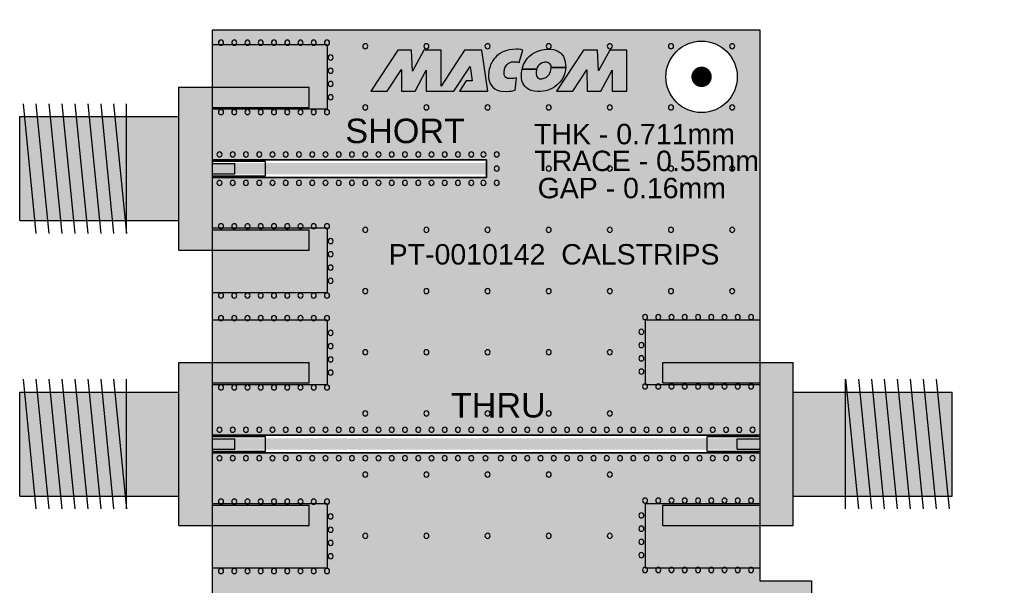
# Model space of a CAD drawing. Extents: x 24 to 230, y 47 to 114.
# Tile 8 of 9: x 94 to 142, y 87 to 114. Entities that reach past the tile are written whole.
import ezdxf

# ---------------------------------------------------------------- set-up
doc = ezdxf.new("R2010")
doc.units = 0
doc.header["$MEASUREMENT"] = 0
doc.layers.get('0').update_dxf_attribs({"linetype": 'CONTINUOUS'})
doc.layers.add('0_Components', color=8, linetype='CONTINUOUS')
doc.layers.add('0_Copper', color=9, linetype='CONTINUOUS')
doc.styles.get("Standard").update_dxf_attribs({"font": 'arial.ttf'})

# ---------------------------------------------------------------- blocks, each defined once
blk = doc.blocks.new('A$C7901387F')
at = {"layer": '0_Copper'}
h = blk.add_hatch(color=256, dxfattribs=at)
h.dxf.hatch_style = 1
h.paths.add_polyline_path([(26.851, 66.3), (0.001, 66.3), (0.001, 59.935), (13.451, 59.935), (13.451, 59.065), (0.001, 59.065), (0.001, 46.435), (0.643, 46.435), (0.651, 46.436), (26.201, 46.436), (26.801, 46.435), (26.851, 46.435)])
h.paths.add_polyline_path([(22.251, 64, -1), (25.751, 64, -1)], flags=16)
h.paths.add_polyline_path([(23.751, 64, -1), (24.251, 64, -1)], flags=0)
h.paths.add_polyline_path([(26.851, 45.565), (26.801, 45.565), (26.801, 45.565), (26.209, 45.565), (26.201, 45.564), (0.651, 45.564), (0.001, 45.565), (0.001, 32.935), (0.643, 32.935), (0.651, 32.936), (13.451, 32.936), (13.611, 32.935), (13.611, 32.782), (13.612, 32.775), (13.612, 32.225), (13.611, 32.065), (13.459, 32.065), (13.451, 32.064), (0.651, 32.064), (0.051, 32.065), (0.001, 32.065), (0.001, 25.2), (29.401, 25.2), (29.401, 32.065), (29.351, 32.065), (29.351, 32.065), (28.759, 32.065), (28.751, 32.064), (15.951, 32.064), (15.791, 32.065), (15.791, 32.217), (15.79, 32.225), (15.79, 32.775), (15.791, 32.935), (15.943, 32.935), (15.951, 32.936), (28.751, 32.936), (29.351, 32.935), (29.401, 32.935), (29.401, 39.3), (26.851, 39.3)])
h.paths.add_polyline_path([(10.751, 28, -1), (7.251, 28, -1)], flags=16)
h.paths.add_polyline_path([(9.251, 28, -1), (8.751, 28, -1)], flags=0)
for p, q in [((0.001, 66.3), (26.851, 66.3)), ((0.001, 59.935), (0.001, 66.3)), ((26.851, 66.3), (26.851, 46.435)), ((0.001, 59.065), (0.001, 59.935)), ((0.001, 59.935), (13.451, 59.935)), ((13.451, 59.935), (0.001, 59.935)), ((13.451, 59.935), (13.451, 59.065)), ((13.451, 59.065), (13.451, 59.935)), ((13.451, 59.065), (0.001, 59.065)), ((0.001, 46.435), (0.001, 59.065)), ((0.001, 59.065), (13.451, 59.065)), ((0.001, 45.565), (0.001, 46.435)), ((0.001, 46.435), (13.561, 46.435)), ((0.643, 46.435), (0.001, 46.435)), ((0.651, 46.436), (0.643, 46.435)), ((26.201, 46.436), (0.651, 46.436)), ((13.241, 46.435), (26.801, 46.435)), ((13.401, 46.435), (26.801, 46.435)), ((26.209, 46.435), (26.201, 46.436)), ((26.801, 46.435), (26.209, 46.435)), ((26.851, 46.435), (26.801, 46.435)), ((26.851, 46.435), (26.851, 45.565)), ((26.851, 46.435), (26.851, 45.565)), ((13.561, 45.565), (0.001, 45.565)), ((0.001, 45.565), (0.643, 45.565)), ((0.001, 32.935), (0.001, 45.565)), ((0.643, 45.565), (0.651, 45.564)), ((0.651, 45.564), (26.201, 45.564)), ((26.801, 45.565), (13.241, 45.565)), ((26.801, 45.565), (13.401, 45.565)), ((26.201, 45.564), (26.209, 45.565)), ((26.209, 45.565), (26.801, 45.565)), ((26.801, 45.565), (26.801, 45.565)), ((26.801, 45.565), (26.851, 45.565)), ((26.851, 45.565), (26.851, 39.3)), ((26.851, 39.3), (29.401, 39.3)), ((29.401, 39.3), (29.401, 32.935))]:
    blk.add_line(p, q, dxfattribs=at)
at = {"layer": '0_Copper', "const_width": 0.5}
blk.add_lwpolyline([(23.751, 64, 1), (24.251, 64, 1)], format="xyb", close=True, dxfattribs=at)
at = {"layer": '0_Copper'}
blk.add_circle((24.001, 64), 1.75, dxfattribs=at)
for points in [[(2.526, 59.775), (0.026, 59.775), (2.526, 59.225), (0.026, 59.225)], [(0.651, 59.225), (13.451, 59.225), (0.651, 59.775), (13.451, 59.775)], [(2.526, 46.275), (0.026, 46.275), (2.526, 45.725), (0.026, 45.725)], [(0.651, 45.725), (13.451, 45.725), (0.651, 46.275), (13.451, 46.275)], [(26.201, 46.275), (13.401, 46.275), (26.201, 45.725), (13.401, 45.725)], [(24.326, 45.725), (26.826, 45.725), (24.326, 46.275), (26.826, 46.275)]]:
    blk.add_solid(points, dxfattribs=at)
blk = doc.blocks.new('A$C2CA408F8')
at = {"layer": '0_Components'}
h = blk.add_hatch(color=256, dxfattribs=at)
h.dxf.hatch_style = 1
h.paths.add_polyline_path([(4.75, 63.5), (0, 63.5), (0, 62.5), (4.75, 62.5)])
h.paths.add_polyline_path([(0, 63.5), (-1.65, 63.5), (-1.65, 55.5), (0, 55.5)])
h.paths.add_polyline_path([(1.1, 59.75), (0, 59.75), (0, 59.25), (1.1, 59.25)])
h.paths.add_polyline_path([(4.75, 56.5), (0, 56.5), (0, 55.5), (4.75, 55.5)])
h.paths.add_polyline_path([(-1.65, 62.05), (-4.208, 62.05), (-4.208, 56.95), (-1.65, 56.95)])
h.paths.add_polyline_path([(-4.208, 62.05), (-4.78, 62.05), (-4.27, 56.95), (-4.208, 56.95)])
h.paths.add_polyline_path([(-4.78, 62.05), (-5.415, 62.05), (-4.905, 56.95), (-4.27, 56.95)])
h.paths.add_polyline_path([(-5.415, 62.05), (-6.05, 62.05), (-5.54, 56.95), (-4.905, 56.95)])
h.paths.add_polyline_path([(-6.05, 62.05), (-6.685, 62.05), (-6.175, 56.95), (-5.54, 56.95)])
h.paths.add_polyline_path([(-6.685, 62.05), (-7.32, 62.05), (-6.81, 56.95), (-6.175, 56.95)])
h.paths.add_polyline_path([(-7.32, 62.05), (-7.955, 62.05), (-7.445, 56.95), (-6.81, 56.95)])
h.paths.add_polyline_path([(-7.955, 62.05), (-8.59, 62.05), (-8.08, 56.95), (-7.445, 56.95)])
h.paths.add_polyline_path([(-8.59, 62.05), (-9.225, 62.05), (-8.715, 56.95), (-8.08, 56.95)])
h.paths.add_polyline_path([(-9.225, 62.05), (-9.45, 62.05), (-9.45, 56.95), (-8.715, 56.95)])
h.paths.add_polyline_path([(4.75, 50), (0, 50), (0, 49), (4.75, 49)])
h.paths.add_polyline_path([(0, 50), (-1.65, 50), (-1.65, 42), (0, 42)])
h.paths.add_polyline_path([(1.1, 46.25), (0, 46.25), (0, 45.75), (1.1, 45.75)])
h.paths.add_polyline_path([(4.75, 43), (0, 43), (0, 42), (4.75, 42)])
h.paths.add_polyline_path([(-9.225, 48.55), (-9.45, 48.55), (-9.45, 43.45), (-8.715, 43.45)])
h.paths.add_polyline_path([(-8.59, 48.55), (-9.225, 48.55), (-8.715, 43.45), (-8.08, 43.45)])
h.paths.add_polyline_path([(-7.955, 48.55), (-8.59, 48.55), (-8.08, 43.45), (-7.445, 43.45)])
h.paths.add_polyline_path([(-7.32, 48.55), (-7.955, 48.55), (-7.445, 43.45), (-6.81, 43.45)])
h.paths.add_polyline_path([(-6.685, 48.55), (-7.32, 48.55), (-6.81, 43.45), (-6.175, 43.45)])
h.paths.add_polyline_path([(-6.05, 48.55), (-6.685, 48.55), (-6.175, 43.45), (-5.54, 43.45)])
h.paths.add_polyline_path([(-5.415, 48.55), (-6.05, 48.55), (-5.54, 43.45), (-4.905, 43.45)])
h.paths.add_polyline_path([(-4.78, 48.55), (-5.415, 48.55), (-4.905, 43.45), (-4.27, 43.45)])
h.paths.add_polyline_path([(-4.208, 48.55), (-4.78, 48.55), (-4.27, 43.45), (-4.208, 43.45)])
h.paths.add_polyline_path([(26.85, 50), (22.1, 50), (22.1, 49), (26.85, 49)])
h.paths.add_polyline_path([(28.5, 50), (26.85, 50), (26.85, 49), (26.85, 42), (28.5, 42)])
h.paths.add_polyline_path([(26.85, 46.25), (25.75, 46.25), (25.75, 45.75), (26.85, 45.75)])
h.paths.add_polyline_path([(26.85, 43), (22.1, 43), (22.1, 42), (26.85, 42)])
h.paths.add_polyline_path([(36.3, 48.55), (35.566, 48.55), (36.076, 43.45), (36.3, 43.45)])
h.paths.add_polyline_path([(35.566, 48.55), (34.931, 48.55), (35.441, 43.45), (36.076, 43.45)])
h.paths.add_polyline_path([(34.931, 48.55), (34.296, 48.55), (34.806, 43.45), (35.441, 43.45)])
h.paths.add_polyline_path([(34.296, 48.55), (33.661, 48.55), (34.171, 43.45), (34.806, 43.45)])
h.paths.add_polyline_path([(33.661, 48.55), (33.026, 48.55), (33.536, 43.45), (34.171, 43.45)])
h.paths.add_polyline_path([(33.026, 48.55), (32.391, 48.55), (32.901, 43.45), (33.536, 43.45)])
h.paths.add_polyline_path([(32.391, 48.55), (31.756, 48.55), (32.266, 43.45), (32.901, 43.45)])
h.paths.add_polyline_path([(31.756, 48.55), (31.121, 48.55), (31.631, 43.45), (32.266, 43.45)])
h.paths.add_polyline_path([(31.121, 48.55), (31.058, 48.55), (31.058, 43.45), (31.631, 43.45)])
h.paths.add_polyline_path([(31.058, 48.55), (28.5, 48.55), (28.5, 43.45), (31.058, 43.45)])
h.paths.add_polyline_path([(-9.225, 35.05), (-9.45, 35.05), (-9.45, 29.95), (-8.715, 29.95)])
h.paths.add_polyline_path([(-8.59, 35.05), (-9.225, 35.05), (-8.715, 29.95), (-8.08, 29.95)])
h.paths.add_polyline_path([(-7.955, 35.05), (-8.59, 35.05), (-8.08, 29.95), (-7.445, 29.95)])
h.paths.add_polyline_path([(-7.32, 35.05), (-7.955, 35.05), (-7.445, 29.95), (-6.81, 29.95)])
h.paths.add_polyline_path([(-6.685, 35.05), (-7.32, 35.05), (-6.81, 29.95), (-6.175, 29.95)])
h.paths.add_polyline_path([(-6.05, 35.05), (-6.685, 35.05), (-6.175, 29.95), (-5.54, 29.95)])
h.paths.add_polyline_path([(-5.415, 35.05), (-6.05, 35.05), (-5.54, 29.95), (-4.905, 29.95)])
h.paths.add_polyline_path([(-4.78, 35.05), (-5.415, 35.05), (-4.905, 29.95), (-4.27, 29.95)])
h.paths.add_polyline_path([(-4.208, 35.05), (-4.78, 35.05), (-4.27, 29.95), (-4.208, 29.95)])
h.paths.add_polyline_path([(-1.65, 35.05), (-4.208, 35.05), (-4.208, 29.95), (-1.65, 29.95)])
h.paths.add_polyline_path([(0, 36.5), (-1.65, 36.5), (-1.65, 28.5), (0, 28.5)])
h.paths.add_polyline_path([(4.75, 36.5), (0, 36.5), (0, 35.5), (4.75, 35.5)])
h.paths.add_polyline_path([(1.1, 32.75), (0, 32.75), (0, 32.25), (1.1, 32.25)])
h.paths.add_polyline_path([(4.75, 29.5), (0, 29.5), (0, 28.5), (4.75, 28.5)])
h.paths.add_polyline_path([(38.85, 35.05), (38.116, 35.05), (38.626, 29.95), (38.85, 29.95)])
h.paths.add_polyline_path([(38.116, 35.05), (37.481, 35.05), (37.991, 29.95), (38.626, 29.95)])
h.paths.add_polyline_path([(37.481, 35.05), (36.846, 35.05), (37.356, 29.95), (37.991, 29.95)])
h.paths.add_polyline_path([(36.846, 35.05), (36.211, 35.05), (36.721, 29.95), (37.356, 29.95)])
h.paths.add_polyline_path([(36.211, 35.05), (35.576, 35.05), (36.086, 29.95), (36.721, 29.95)])
h.paths.add_polyline_path([(35.576, 35.05), (34.941, 35.05), (35.451, 29.95), (36.086, 29.95)])
h.paths.add_polyline_path([(34.941, 35.05), (34.306, 35.05), (34.816, 29.95), (35.451, 29.95)])
h.paths.add_polyline_path([(34.306, 35.05), (33.671, 35.05), (34.181, 29.95), (34.816, 29.95)])
h.paths.add_polyline_path([(33.671, 35.05), (33.608, 35.05), (33.608, 29.95), (34.181, 29.95)])
h.paths.add_polyline_path([(33.608, 35.05), (31.05, 35.05), (31.05, 29.95), (33.608, 29.95)])
h.paths.add_polyline_path([(31.05, 36.5), (29.4, 36.5), (29.4, 28.5), (31.05, 28.5)])
h.paths.add_polyline_path([(29.4, 29.5), (24.65, 29.5), (24.65, 28.5), (29.4, 28.5)])
h.paths.add_polyline_path([(29.4, 32.75), (28.3, 32.75), (28.3, 32.25), (29.4, 32.25)])
h.paths.add_polyline_path([(29.4, 36.5), (24.65, 36.5), (24.65, 35.5), (29.4, 35.5)])
h.paths.add_polyline_path([(-9.225, 11.55), (-9.45, 11.55), (-9.45, 6.45), (-8.715, 6.45)])
h.paths.add_polyline_path([(-8.59, 11.55), (-9.225, 11.55), (-8.715, 6.45), (-8.08, 6.45)])
h.paths.add_polyline_path([(-7.955, 11.55), (-8.59, 11.55), (-8.08, 6.45), (-7.445, 6.45)])
h.paths.add_polyline_path([(-7.32, 11.55), (-7.955, 11.55), (-7.445, 6.45), (-6.81, 6.45)])
h.paths.add_polyline_path([(-6.685, 11.55), (-7.32, 11.55), (-6.81, 6.45), (-6.175, 6.45)])
h.paths.add_polyline_path([(-6.05, 11.55), (-6.685, 11.55), (-6.175, 6.45), (-5.54, 6.45)])
h.paths.add_polyline_path([(-5.415, 11.55), (-6.05, 11.55), (-5.54, 6.45), (-4.905, 6.45)])
h.paths.add_polyline_path([(-4.78, 11.55), (-5.415, 11.55), (-4.905, 6.45), (-4.27, 6.45)])
h.paths.add_polyline_path([(-4.208, 11.55), (-4.78, 11.55), (-4.27, 6.45), (-4.208, 6.45)])
h.paths.add_polyline_path([(-1.65, 11.55), (-4.208, 11.55), (-4.208, 6.45), (-1.65, 6.45)])
h.paths.add_polyline_path([(0, 13), (-1.65, 13), (-1.65, 5), (0, 5)])
h.paths.add_polyline_path([(4.75, 13), (0, 13), (0, 12), (4.75, 12)])
h.paths.add_polyline_path([(1.1, 9.25), (0, 9.25), (0, 8.75), (1.1, 8.75), (1.1, 8.756, -2.414214), (1.094, 8.75, -0.414214), (1.1, 8.756)])
h.paths.add_polyline_path([(4.75, 6), (0, 6), (0, 5), (4.75, 5)])
h.paths.add_polyline_path([(29.4, 6), (24.65, 6), (24.65, 5), (29.4, 5)])
h.paths.add_polyline_path([(31.05, 13), (29.4, 13), (29.4, 12), (29.4, 12), (29.4, 6), (29.4, 5), (31.05, 5)])
h.paths.add_polyline_path([(29.4, 9.25), (28.3, 9.25), (28.3, 8.75), (29.4, 8.75)])
h.paths.add_polyline_path([(29.4, 13), (24.65, 13), (24.65, 12), (29.4, 12)])
h.paths.add_polyline_path([(33.608, 11.55), (31.05, 11.55), (31.05, 6.45), (33.608, 6.45)])
h.paths.add_polyline_path([(33.671, 11.55), (33.608, 11.55), (33.608, 6.45), (34.181, 6.45)])
h.paths.add_polyline_path([(34.306, 11.55), (33.671, 11.55), (34.181, 6.45), (34.816, 6.45)])
h.paths.add_polyline_path([(34.941, 11.55), (34.306, 11.55), (34.816, 6.45), (35.451, 6.45)])
h.paths.add_polyline_path([(35.576, 11.55), (34.941, 11.55), (35.451, 6.45), (36.086, 6.45)])
h.paths.add_polyline_path([(36.211, 11.55), (35.576, 11.55), (36.086, 6.45), (36.721, 6.45)])
h.paths.add_polyline_path([(36.846, 11.55), (36.211, 11.55), (36.721, 6.45), (37.356, 6.45)])
h.paths.add_polyline_path([(37.481, 11.55), (36.846, 11.55), (37.356, 6.45), (37.991, 6.45)])
h.paths.add_polyline_path([(38.116, 11.55), (37.481, 11.55), (37.991, 6.45), (38.626, 6.45)])
h.paths.add_polyline_path([(38.85, 11.55), (38.116, 11.55), (38.626, 6.45), (38.85, 6.45)])
h = blk.add_hatch(color=256, dxfattribs=at)
h.dxf.hatch_style = 1
h.paths.add_polyline_path([(-1.65, 48.55), (-4.208, 48.55), (-4.208, 43.45), (-1.65, 43.45)])
blk = doc.blocks.new('A$C104B33C6')
at = {"layer": '0_Components'}
blk.add_blockref('A$C2CA408F8', (0, 6.825), dxfattribs=at)
blk = doc.blocks.new('A$C5A7C702C')
h = blk.add_hatch(color=256)
h.dxf.hatch_style = 1
h.paths.add_polyline_path([(11.218, 65.3), (10.376, 65.3), (9.822, 64.271), (9.77, 65.3), (9.104, 65.3), (7.783, 63.3), (8.575, 63.3), (9.278, 64.366), (9.282, 63.3), (9.948, 63.3), (10.497, 64.32), (10.497, 63.3), (11.84, 63.3), (12.641, 64.513), (12.746, 63.8), (12.449, 63.8), (12.119, 63.3), (13.517, 63.3), (13.223, 65.3), (12.377, 65.3), (11.218, 63.545)])
h.paths.add_polyline_path([(15.233, 65.306), (15.132, 65.335), (15.019, 65.349), (14.92, 65.35), (14.733, 65.343), (14.571, 65.325), (14.448, 65.295), (14.293, 65.24), (14.21, 65.203), (14.125, 65.152), (14.034, 65.088), (13.943, 65.011), (13.869, 64.937), (13.811, 64.865), (13.774, 64.813), (13.746, 64.769), (13.707, 64.705), (13.684, 64.655), (13.65, 64.585), (13.628, 64.526), (13.606, 64.457), (13.585, 64.38), (13.568, 64.302), (13.556, 64.212), (13.551, 64.131), (13.549, 64.045), (13.555, 63.943), (13.578, 63.801), (13.623, 63.679), (13.69, 63.575), (13.759, 63.494), (13.859, 63.41), (13.98, 63.348), (14.083, 63.316), (14.169, 63.302), (14.447, 63.286), (14.556, 63.29), (14.665, 63.301), (14.862, 63.349), (14.921, 63.959), (14.84, 63.935), (14.771, 63.922), (14.684, 63.911), (14.61, 63.911), (14.527, 63.914), (14.487, 63.924), (14.432, 63.947), (14.381, 63.988), (14.33, 64.053), (14.319, 64.117), (14.313, 64.183), (14.313, 64.265), (14.325, 64.33), (14.334, 64.389), (14.351, 64.438), (14.376, 64.492), (14.408, 64.546), (14.442, 64.588), (14.479, 64.624), (14.533, 64.666), (14.614, 64.708), (14.683, 64.729), (14.738, 64.739), (14.869, 64.743), (14.91, 64.739), (14.982, 64.724), (15.044, 64.696)])
h.paths.add_polyline_path([(17.143, 65.11), (17.083, 65.17), (17.003, 65.225), (16.918, 65.27), (16.858, 65.3), (16.728, 65.335), (16.608, 65.35), (16.278, 65.34), (16.118, 65.315), (15.963, 65.265), (15.813, 65.195), (15.673, 65.11), (15.548, 65), (15.483, 64.935), (15.418, 64.855), (15.358, 64.769), (15.313, 64.69), (15.268, 64.6), (15.228, 64.49), (15.198, 64.38), (15.908, 64.38), (15.918, 64.41), (15.938, 64.455), (15.983, 64.535), (16.038, 64.595), (16.103, 64.645), (16.178, 64.685), (16.258, 64.71), (16.313, 64.715), (16.369, 64.72), (16.433, 64.71), (16.478, 64.695), (16.528, 64.66), (16.568, 64.62), (16.598, 64.565), (16.618, 64.515), (16.623, 64.45), (17.333, 64.45), (17.328, 64.58), (17.313, 64.73), (17.283, 64.855), (17.228, 65.003)])
h.paths.add_polyline_path([(17.058, 63.75), (17.138, 63.855), (17.222, 64.003), (17.293, 64.2), (17.308, 64.265), (17.323, 64.365), (17.333, 64.45), (16.623, 64.45), (16.608, 64.325), (16.588, 64.255), (16.558, 64.18), (16.518, 64.115), (16.463, 64.055), (16.428, 64.02), (16.368, 63.975), (16.308, 63.945), (16.205, 63.911), (16.158, 63.9), (16.098, 63.9), (16.053, 63.91), (15.998, 63.935), (15.948, 63.97), (15.918, 64.01), (15.895, 64.061), (15.883, 64.145), (15.883, 64.22), (15.908, 64.38), (15.198, 64.38), (15.168, 64.215), (15.163, 64.125), (15.163, 64.05), (15.168, 63.93), (15.19, 63.801), (15.233, 63.685), (15.283, 63.6), (15.338, 63.53), (15.408, 63.46), (15.458, 63.42), (15.528, 63.38), (15.648, 63.33), (15.788, 63.3), (15.973, 63.285), (16.083, 63.285), (16.223, 63.295), (16.343, 63.315), (16.423, 63.335), (16.503, 63.36), (16.658, 63.425), (16.808, 63.515), (16.938, 63.62)])
h.paths.add_polyline_path([(18.897, 65.3), (18.208, 65.3), (16.887, 63.3), (17.69, 63.3), (18.379, 64.342), (18.382, 63.3), (19.059, 63.3), (19.608, 64.32), (19.608, 63.3), (20.341, 63.3), (20.341, 65.3), (19.493, 65.3), (18.948, 64.288)])
for p, q in [((5.625, 65.575), (0, 65.575)), ((5.625, 65.575), (5.625, 62.425)), ((9.104, 65.3), (7.783, 63.3)), ((9.77, 65.3), (9.104, 65.3)), ((9.822, 64.271), (9.77, 65.3)), ((10.376, 65.3), (9.822, 64.271)), ((11.218, 65.3), (10.376, 65.3)), ((12.377, 65.3), (11.218, 63.545)), ((11.218, 63.545), (11.218, 65.3)), ((13.223, 65.3), (12.377, 65.3)), ((13.517, 63.3), (13.223, 65.3)), ((14.293, 65.24), (14.21, 65.203)), ((14.448, 65.295), (14.293, 65.24)), ((14.571, 65.325), (14.448, 65.295)), ((14.733, 65.343), (14.571, 65.325)), ((14.92, 65.35), (14.733, 65.343)), ((15.019, 65.349), (14.92, 65.35)), ((15.132, 65.335), (15.019, 65.349)), ((15.044, 64.696), (15.233, 65.306)), ((15.233, 65.306), (15.132, 65.335)), ((15.813, 65.195), (15.963, 65.265)), ((15.963, 65.265), (16.118, 65.315)), ((16.118, 65.315), (16.278, 65.34)), ((16.278, 65.34), (16.608, 65.35)), ((16.608, 65.35), (16.728, 65.335)), ((16.728, 65.335), (16.858, 65.3)), ((16.858, 65.3), (16.918, 65.27)), ((18.208, 65.3), (16.887, 63.3)), ((16.918, 65.27), (17.003, 65.225)), ((17.003, 65.225), (17.083, 65.17)), ((18.897, 65.3), (18.208, 65.3)), ((18.948, 64.288), (18.897, 65.3)), ((19.493, 65.3), (18.948, 64.288)), ((20.341, 65.3), (19.493, 65.3)), ((20.341, 63.3), (20.341, 65.3)), ((13.746, 64.769), (13.707, 64.705)), ((13.774, 64.813), (13.746, 64.769)), ((13.811, 64.865), (13.774, 64.813)), ((13.869, 64.937), (13.811, 64.865)), ((13.943, 65.011), (13.869, 64.937)), ((14.034, 65.088), (13.943, 65.011)), ((14.125, 65.152), (14.034, 65.088)), ((14.21, 65.203), (14.125, 65.152)), ((14.614, 64.708), (14.683, 64.729)), ((14.683, 64.729), (14.738, 64.739)), ((14.738, 64.739), (14.869, 64.743)), ((14.869, 64.743), (14.91, 64.739)), ((14.91, 64.739), (14.952, 64.73)), ((14.952, 64.73), (14.994, 64.718)), ((15.313, 64.69), (15.358, 64.769)), ((15.358, 64.769), (15.418, 64.855)), ((15.418, 64.855), (15.483, 64.935)), ((15.483, 64.935), (15.548, 65)), ((15.548, 65), (15.673, 65.11)), ((15.673, 65.11), (15.813, 65.195)), ((17.083, 65.17), (17.143, 65.11)), ((17.143, 65.11), (17.228, 65.003)), ((17.228, 65.003), (17.283, 64.855)), ((17.283, 64.855), (17.313, 64.73)), ((17.313, 64.73), (17.328, 64.58)), ((8.575, 63.3), (9.278, 64.366)), ((9.278, 64.366), (9.282, 63.3)), ((9.948, 63.3), (10.497, 64.32)), ((10.497, 64.32), (10.497, 63.3)), ((11.84, 63.3), (12.641, 64.513)), ((12.641, 64.513), (12.746, 63.8)), ((13.568, 64.302), (13.556, 64.212)), ((13.585, 64.38), (13.568, 64.302)), ((13.606, 64.457), (13.585, 64.38)), ((13.628, 64.526), (13.606, 64.457)), ((13.65, 64.585), (13.628, 64.526)), ((13.684, 64.655), (13.65, 64.585)), ((13.707, 64.705), (13.684, 64.655)), ((14.313, 64.232), (14.314, 64.271)), ((14.314, 64.271), (14.325, 64.33)), ((14.325, 64.33), (14.334, 64.389)), ((14.334, 64.389), (14.351, 64.438)), ((14.351, 64.438), (14.376, 64.492)), ((14.376, 64.492), (14.408, 64.546)), ((14.408, 64.546), (14.442, 64.588)), ((14.442, 64.588), (14.479, 64.624)), ((14.479, 64.624), (14.512, 64.65)), ((14.512, 64.65), (14.542, 64.671)), ((14.542, 64.671), (14.614, 64.708)), ((14.994, 64.718), (15.044, 64.696)), ((15.168, 64.215), (15.198, 64.38)), ((15.198, 64.38), (15.228, 64.49)), ((15.198, 64.38), (15.908, 64.38)), ((15.908, 64.38), (15.198, 64.38)), ((15.228, 64.49), (15.268, 64.6)), ((15.268, 64.6), (15.313, 64.69)), ((15.908, 64.38), (15.883, 64.22)), ((15.918, 64.41), (15.908, 64.38)), ((15.938, 64.455), (15.918, 64.41)), ((15.983, 64.535), (15.938, 64.455)), ((16.038, 64.595), (15.983, 64.535)), ((16.103, 64.645), (16.038, 64.595)), ((16.178, 64.685), (16.103, 64.645)), ((16.258, 64.71), (16.178, 64.685)), ((16.313, 64.715), (16.258, 64.71)), ((16.369, 64.72), (16.313, 64.715)), ((16.433, 64.71), (16.369, 64.72)), ((16.478, 64.695), (16.433, 64.71)), ((16.528, 64.66), (16.478, 64.695)), ((16.568, 64.62), (16.528, 64.66)), ((16.558, 64.18), (16.588, 64.255)), ((16.598, 64.565), (16.568, 64.62)), ((16.588, 64.255), (16.608, 64.325)), ((16.618, 64.515), (16.598, 64.565)), ((16.608, 64.325), (16.623, 64.45)), ((16.623, 64.45), (16.618, 64.515)), ((16.623, 64.45), (17.333, 64.45)), ((17.333, 64.45), (16.623, 64.45)), ((17.308, 64.265), (17.293, 64.2)), ((17.323, 64.365), (17.308, 64.265)), ((17.333, 64.45), (17.323, 64.365)), ((17.328, 64.58), (17.333, 64.45)), ((17.69, 63.3), (18.379, 64.342)), ((18.379, 64.342), (18.382, 63.3)), ((19.059, 63.3), (19.608, 64.32)), ((19.608, 64.32), (19.608, 63.3)), ((12.449, 63.8), (12.119, 63.3)), ((12.746, 63.8), (12.449, 63.8)), ((13.551, 64.131), (13.549, 64.045)), ((13.549, 64.045), (13.555, 63.943)), ((13.556, 64.212), (13.551, 64.131)), ((13.555, 63.943), (13.578, 63.801)), ((13.578, 63.801), (13.623, 63.679)), ((14.313, 64.183), (14.313, 64.232)), ((14.319, 64.117), (14.313, 64.183)), ((14.327, 64.069), (14.319, 64.117)), ((14.351, 64.026), (14.327, 64.069)), ((14.381, 63.988), (14.351, 64.026)), ((14.432, 63.947), (14.381, 63.988)), ((14.487, 63.924), (14.432, 63.947)), ((14.527, 63.914), (14.487, 63.924)), ((14.61, 63.911), (14.527, 63.914)), ((14.684, 63.911), (14.61, 63.911)), ((14.771, 63.922), (14.684, 63.911)), ((14.84, 63.935), (14.771, 63.922)), ((14.921, 63.959), (14.84, 63.935)), ((14.862, 63.349), (14.921, 63.959)), ((15.163, 64.125), (15.168, 64.215)), ((15.163, 64.05), (15.163, 64.125)), ((15.168, 63.93), (15.163, 64.05)), ((15.19, 63.801), (15.168, 63.93)), ((15.233, 63.685), (15.19, 63.801)), ((15.883, 64.22), (15.883, 64.145)), ((15.883, 64.145), (15.895, 64.061)), ((15.895, 64.061), (15.918, 64.01)), ((15.918, 64.01), (15.948, 63.97)), ((15.948, 63.97), (15.998, 63.935)), ((15.998, 63.935), (16.053, 63.91)), ((16.053, 63.91), (16.098, 63.9)), ((16.098, 63.9), (16.158, 63.9)), ((16.158, 63.9), (16.205, 63.911)), ((16.205, 63.911), (16.308, 63.945)), ((16.308, 63.945), (16.358, 63.97)), ((16.358, 63.97), (16.388, 63.99)), ((16.388, 63.99), (16.428, 64.02)), ((16.428, 64.02), (16.463, 64.055)), ((16.463, 64.055), (16.518, 64.115)), ((16.518, 64.115), (16.558, 64.18)), ((17.138, 63.855), (17.058, 63.75)), ((17.222, 64.003), (17.138, 63.855)), ((17.293, 64.2), (17.222, 64.003)), ((-1.65, 55.5), (-1.65, 63.5)), ((-1.65, 63.5), (4.75, 63.5)), ((4.75, 62.5), (4.75, 63.5)), ((7.783, 63.3), (8.575, 63.3)), ((9.282, 63.3), (9.948, 63.3)), ((10.497, 63.3), (11.84, 63.3)), ((12.119, 63.3), (13.517, 63.3)), ((13.623, 63.679), (13.69, 63.575)), ((13.69, 63.575), (13.759, 63.494)), ((13.759, 63.494), (13.859, 63.41)), ((13.859, 63.41), (13.98, 63.348)), ((13.98, 63.348), (14.083, 63.316)), ((14.083, 63.316), (14.169, 63.302)), ((14.169, 63.302), (14.447, 63.286)), ((14.447, 63.286), (14.556, 63.29)), ((14.556, 63.29), (14.665, 63.301)), ((14.665, 63.301), (14.862, 63.349)), ((15.283, 63.6), (15.233, 63.685)), ((15.338, 63.53), (15.283, 63.6)), ((15.408, 63.46), (15.338, 63.53)), ((15.458, 63.42), (15.408, 63.46)), ((15.528, 63.38), (15.458, 63.42)), ((15.648, 63.33), (15.528, 63.38)), ((15.788, 63.3), (15.648, 63.33)), ((15.973, 63.285), (15.788, 63.3)), ((16.083, 63.285), (15.973, 63.285)), ((16.223, 63.295), (16.083, 63.285)), ((16.343, 63.315), (16.223, 63.295)), ((16.423, 63.335), (16.343, 63.315)), ((16.503, 63.36), (16.423, 63.335)), ((16.658, 63.425), (16.503, 63.36)), ((16.808, 63.515), (16.658, 63.425)), ((16.938, 63.62), (16.808, 63.515)), ((16.887, 63.3), (17.69, 63.3)), ((17.058, 63.75), (16.938, 63.62)), ((18.382, 63.3), (19.059, 63.3)), ((19.608, 63.3), (20.341, 63.3)), ((-9.288, 62.675), (-8.653, 56.325)), ((-8.653, 62.675), (-8.018, 56.325)), ((-8.018, 62.675), (-7.383, 56.325)), ((-7.383, 62.675), (-6.748, 56.325)), ((-6.748, 62.675), (-6.113, 56.325)), ((-6.113, 62.675), (-5.478, 56.325)), ((-5.478, 62.675), (-4.843, 56.325)), ((-4.843, 62.675), (-4.208, 56.325)), ((-4.208, 56.325), (-4.208, 62.675)), ((0, 62.5), (4.75, 62.5)), ((0, 62.425), (5.625, 62.425)), ((-9.45, 62.05), (-1.65, 62.05)), ((-9.45, 56.95), (-9.45, 62.05)), ((2.6, 59.85), (0, 59.85)), ((2.6, 59.85), (0, 59.85)), ((0, 59.75), (1.1, 59.75)), ((1.1, 59.25), (1.1, 59.75)), ((2.6, 59.15), (2.6, 59.85)), ((2.6, 59.15), (2.6, 59.85)), ((0, 59.25), (1.1, 59.25)), ((0, 59.15), (2.6, 59.15)), ((0, 59.15), (2.6, 59.15)), ((-9.45, 56.95), (-1.65, 56.95)), ((5.625, 56.575), (0, 56.575)), ((5.625, 56.575), (5.625, 53.425)), ((0, 56.5), (4.75, 56.5)), ((4.75, 55.5), (4.75, 56.5)), ((-1.65, 55.5), (4.75, 55.5)), ((0, 53.425), (5.625, 53.425)), ((5.625, 52.075), (0, 52.075)), ((5.625, 52.075), (5.625, 48.925)), ((21.225, 52.075), (21.225, 48.925)), ((26.85, 52.075), (21.225, 52.075)), ((-1.65, 42), (-1.65, 50)), ((-1.65, 50), (4.75, 50)), ((4.75, 49), (4.75, 50)), ((22.1, 50), (28.5, 50)), ((22.1, 49), (22.1, 50)), ((28.5, 42), (28.5, 50)), ((-9.288, 49.175), (-8.653, 42.825)), ((-8.653, 49.175), (-8.018, 42.825)), ((-8.018, 49.175), (-7.383, 42.825)), ((-7.383, 49.175), (-6.748, 42.825)), ((-6.748, 49.175), (-6.113, 42.825)), ((-6.113, 49.175), (-5.478, 42.825)), ((-5.478, 49.175), (-4.843, 42.825)), ((-4.843, 49.175), (-4.208, 42.825)), ((-4.208, 42.825), (-4.208, 49.175)), ((0, 49), (4.75, 49)), ((0, 48.925), (5.625, 48.925)), ((21.225, 48.925), (26.85, 48.925)), ((22.1, 49), (26.85, 49)), ((31.058, 49.175), (31.693, 42.825)), ((31.058, 42.825), (31.058, 49.175)), ((31.693, 49.175), (32.328, 42.825)), ((32.328, 49.175), (32.963, 42.825)), ((32.963, 49.175), (33.598, 42.825)), ((33.598, 49.175), (34.233, 42.825)), ((34.233, 49.175), (34.868, 42.825)), ((34.868, 49.175), (35.503, 42.825)), ((35.503, 49.175), (36.138, 42.825)), ((-9.45, 48.55), (-1.65, 48.55)), ((-9.45, 43.45), (-9.45, 48.55)), ((28.5, 48.55), (36.3, 48.55)), ((36.3, 43.45), (36.3, 48.55)), ((2.6, 46.35), (0, 46.35)), ((0, 46.25), (1.1, 46.25)), ((1.1, 45.75), (1.1, 46.25)), ((2.6, 45.65), (2.6, 46.35)), ((24.25, 46.35), (24.25, 45.65)), ((26.85, 46.35), (24.25, 46.35)), ((25.75, 45.75), (25.75, 46.25)), ((25.75, 46.25), (26.85, 46.25)), ((0, 45.75), (1.1, 45.75)), ((0, 45.65), (2.6, 45.65)), ((24.25, 45.65), (26.85, 45.65)), ((25.75, 45.75), (26.85, 45.75)), ((-9.45, 43.45), (-1.65, 43.45)), ((5.625, 43.075), (0, 43.075)), ((0, 43), (4.75, 43)), ((4.75, 42), (4.75, 43)), ((5.625, 43.075), (5.625, 39.925)), ((21.225, 43.075), (21.225, 39.925)), ((26.85, 43.075), (21.225, 43.075)), ((22.1, 43), (26.85, 43)), ((22.1, 42), (22.1, 43)), ((28.5, 43.45), (36.3, 43.45)), ((-1.65, 42), (4.75, 42)), ((22.1, 42), (28.5, 42)), ((0, 39.925), (5.625, 39.925)), ((21.225, 39.925), (26.85, 39.925))]:
    blk.add_line(p, q)
at = {"const_width": 0.0005}
for points in [[(26.849, 66.8, 1), (26.85, 66.8, 1)], [(-0.001, 66.3, 1), (0, 66.3, 1)], [(-0.001, 66.3, 1), (0, 66.3, 1)], [(26.849, 66.3, 1), (26.85, 66.3, 1)], [(26.849, 66.3, 1), (26.85, 66.3, 1)], [(26.849, 39.3, 1), (26.85, 39.3, 1)], [(26.849, 39.3, 1), (26.85, 39.3, 1)], [(29.399, 39.3, 1), (29.4, 39.3, 1)], [(29.399, 39.3, 1), (29.4, 39.3, 1)]]:
    blk.add_lwpolyline(points, format="xyb", close=True, dxfattribs=at)
at = {"const_width": 0.001}
for points in [[(0, 66.3), (26.85, 66.3)], [(0, 66.3), (0, 25)], [(26.85, 39.3), (26.85, 66.3)], [(26.85, 39.3), (29.4, 39.3)], [(29.4, 39.3), (29.4, 25)]]:
    blk.add_lwpolyline(points, dxfattribs=at)
for centre, start, end in [((0.425, 65.675), 0, 180), ((1.075, 65.675), 0, 180), ((1.725, 65.675), 0, 180), ((2.375, 65.675), 0, 180), ((3.025, 65.675), 0, 180), ((3.675, 65.675), 0, 180), ((4.325, 65.675), 0, 180), ((4.975, 65.675), 0, 180), ((5.625, 65.675), 0, 180), ((0.425, 65.675), 180, 0), ((1.075, 65.675), 180, 0), ((1.725, 65.675), 180, 0), ((2.375, 65.675), 180, 0), ((3.025, 65.675), 180, 0), ((3.675, 65.675), 180, 0), ((4.325, 65.675), 180, 0), ((4.975, 65.675), 180, 0), ((5.625, 65.675), 180, 0), ((7.5, 65.5), 0, 180), ((7.5, 65.5), 180, 0), ((10.5, 65.5), 0, 180), ((10.5, 65.5), 180, 0), ((13.5, 65.5), 0, 180), ((13.5, 65.5), 180, 0), ((16.5, 65.5), 0, 180), ((16.5, 65.5), 180, 0), ((19.5, 65.5), 0, 180), ((19.5, 65.5), 180, 0), ((22.5, 65.5), 0, 180), ((22.5, 65.5), 180, 0), ((25.5, 65.5), 0, 180), ((25.5, 65.5), 180, 0), ((5.8, 64.95), 0, 180), ((5.8, 64.95), 180, 0), ((5.8, 64.3), 0, 180), ((5.8, 64.3), 180, 0), ((5.8, 63.65), 0, 180), ((5.8, 63.65), 180, 0), ((5.8, 63), 0, 180), ((5.8, 63), 180, 0), ((0.425, 62.275), 0, 180), ((1.075, 62.275), 0, 180), ((1.725, 62.275), 0, 180), ((2.375, 62.275), 0, 180), ((3.025, 62.275), 0, 180), ((3.675, 62.275), 0, 180), ((4.325, 62.275), 0, 180), ((4.975, 62.275), 0, 180), ((5.625, 62.275), 0, 180), ((7.5, 62.5), 0, 180), ((7.5, 62.5), 180, 0), ((10.5, 62.5), 0, 180), ((10.5, 62.5), 180, 0), ((13.5, 62.5), 0, 180), ((13.5, 62.5), 180, 0), ((16.5, 62.5), 0, 180), ((16.5, 62.5), 180, 0), ((19.5, 62.5), 0, 180), ((19.5, 62.5), 180, 0), ((22.5, 62.5), 0, 180), ((22.5, 62.5), 180, 0), ((25.5, 62.5), 0, 180), ((25.5, 62.5), 180, 0), ((0.425, 62.275), 180, 0), ((1.075, 62.275), 180, 0), ((1.725, 62.275), 180, 0), ((2.375, 62.275), 180, 0), ((3.025, 62.275), 180, 0), ((3.675, 62.275), 180, 0), ((4.325, 62.275), 180, 0), ((4.975, 62.275), 180, 0), ((5.625, 62.275), 180, 0), ((0.35, 60.2), 0, 180), ((0.35, 60.2), 180, 0), ((1, 60.2), 0, 180), ((1, 60.2), 180, 0), ((1.65, 60.2), 0, 180), ((1.65, 60.2), 180, 0), ((2.3, 60.2), 0, 180), ((2.3, 60.2), 180, 0), ((2.95, 60.2), 0, 180), ((2.95, 60.2), 180, 0), ((3.6, 60.2), 0, 180), ((3.6, 60.2), 180, 0), ((4.25, 60.2), 0, 180), ((4.25, 60.2), 180, 0), ((4.9, 60.2), 0, 180), ((4.9, 60.2), 180, 0), ((5.55, 60.2), 0, 180), ((5.55, 60.2), 180, 0), ((6.2, 60.2), 0, 180), ((6.2, 60.2), 180, 0), ((6.85, 60.2), 0, 180), ((6.85, 60.2), 180, 0), ((7.5, 60.2), 0, 180), ((7.5, 60.2), 180, 0), ((8.15, 60.2), 0, 180), ((8.15, 60.2), 180, 0), ((8.8, 60.2), 0, 180), ((8.8, 60.2), 180, 0), ((9.45, 60.2), 0, 180), ((9.45, 60.2), 180, 0), ((10.1, 60.2), 0, 180), ((10.1, 60.2), 180, 0), ((10.75, 60.2), 0, 180), ((10.75, 60.2), 180, 0), ((11.4, 60.2), 0, 180), ((11.4, 60.2), 180, 0), ((12.05, 60.2), 0, 180), ((12.05, 60.2), 180, 0), ((12.7, 60.2), 0, 180), ((12.7, 60.2), 180, 0), ((13.3, 60.2), 0, 180), ((13.3, 60.2), 180, 0), ((13.95, 60.2), 0, 180), ((13.95, 60.2), 180, 0), ((13.95, 59.5), 0, 180), ((13.95, 59.5), 180, 0), ((16.5, 59.5), 0, 180), ((16.5, 59.5), 180, 0), ((19.5, 59.5), 0, 180), ((19.5, 59.5), 180, 0), ((22.5, 59.5), 0, 180), ((22.5, 59.5), 180, 0), ((25.5, 59.5), 0, 180), ((25.5, 59.5), 180, 0), ((0.35, 58.8), 0, 180), ((0.35, 58.8), 180, 0), ((1, 58.8), 0, 180), ((1, 58.8), 180, 0), ((1.65, 58.8), 0, 180), ((1.65, 58.8), 180, 0), ((2.3, 58.8), 0, 180), ((2.3, 58.8), 180, 0), ((2.95, 58.8), 0, 180), ((2.95, 58.8), 180, 0), ((3.6, 58.8), 0, 180), ((3.6, 58.8), 180, 0), ((4.25, 58.8), 0, 180), ((4.25, 58.8), 180, 0), ((4.9, 58.8), 0, 180), ((4.9, 58.8), 180, 0), ((5.55, 58.8), 0, 180), ((5.55, 58.8), 180, 0), ((6.2, 58.8), 0, 180), ((6.2, 58.8), 180, 0), ((6.85, 58.8), 0, 180), ((6.85, 58.8), 180, 0), ((7.5, 58.8), 0, 180), ((7.5, 58.8), 180, 0), ((8.15, 58.8), 0, 180), ((8.15, 58.8), 180, 0), ((8.8, 58.8), 0, 180), ((8.8, 58.8), 180, 0), ((9.45, 58.8), 0, 180), ((9.45, 58.8), 180, 0), ((10.1, 58.8), 0, 180), ((10.1, 58.8), 180, 0), ((10.75, 58.8), 0, 180), ((10.75, 58.8), 180, 0), ((11.4, 58.8), 0, 180), ((11.4, 58.8), 180, 0), ((12.05, 58.8), 0, 180), ((12.05, 58.8), 180, 0), ((12.7, 58.8), 0, 180), ((12.7, 58.8), 180, 0), ((13.3, 58.8), 0, 180), ((13.3, 58.8), 180, 0), ((13.95, 58.8), 0, 180), ((13.95, 58.8), 180, 0), ((0.425, 56.675), 0, 180), ((0.425, 56.675), 180, 0), ((1.075, 56.675), 0, 180), ((1.075, 56.675), 180, 0), ((1.725, 56.675), 0, 180), ((1.725, 56.675), 180, 0), ((2.375, 56.675), 0, 180), ((2.375, 56.675), 180, 0), ((3.025, 56.675), 0, 180), ((3.025, 56.675), 180, 0), ((3.675, 56.675), 0, 180), ((3.675, 56.675), 180, 0), ((4.325, 56.675), 0, 180), ((4.325, 56.675), 180, 0), ((4.975, 56.675), 0, 180), ((4.975, 56.675), 180, 0), ((5.625, 56.675), 0, 180), ((5.625, 56.675), 180, 0), ((7.5, 56.5), 0, 180), ((10.5, 56.5), 0, 180), ((13.5, 56.5), 0, 180), ((16.5, 56.5), 0, 180), ((19.5, 56.5), 0, 180), ((22.5, 56.5), 0, 180), ((25.5, 56.5), 0, 180), ((5.8, 55.95), 0, 180), ((7.5, 56.5), 180, 0), ((10.5, 56.5), 180, 0), ((13.5, 56.5), 180, 0), ((16.5, 56.5), 180, 0), ((19.5, 56.5), 180, 0), ((22.5, 56.5), 180, 0), ((25.5, 56.5), 180, 0), ((5.8, 55.95), 180, 0), ((5.8, 55.3), 0, 180), ((5.8, 55.3), 180, 0), ((5.8, 54.65), 0, 180), ((5.8, 54.65), 180, 0), ((5.8, 54), 0, 180), ((5.8, 54), 180, 0), ((7.5, 53.5), 0, 180), ((10.5, 53.5), 0, 180), ((13.5, 53.5), 0, 180), ((16.5, 53.5), 0, 180), ((19.5, 53.5), 0, 180), ((22.5, 53.5), 0, 180), ((25.5, 53.5), 0, 180), ((0.425, 53.275), 0, 180), ((0.425, 53.275), 180, 0), ((1.075, 53.275), 0, 180), ((1.075, 53.275), 180, 0), ((1.725, 53.275), 0, 180), ((1.725, 53.275), 180, 0), ((2.375, 53.275), 0, 180), ((2.375, 53.275), 180, 0), ((3.025, 53.275), 0, 180), ((3.025, 53.275), 180, 0), ((3.675, 53.275), 0, 180), ((3.675, 53.275), 180, 0), ((4.325, 53.275), 0, 180), ((4.325, 53.275), 180, 0), ((4.975, 53.275), 0, 180), ((4.975, 53.275), 180, 0), ((5.625, 53.275), 0, 180), ((5.625, 53.275), 180, 0), ((7.5, 53.5), 180, 0), ((10.5, 53.5), 180, 0), ((13.5, 53.5), 180, 0), ((16.5, 53.5), 180, 0), ((19.5, 53.5), 180, 0), ((22.5, 53.5), 180, 0), ((25.5, 53.5), 180, 0), ((0.425, 52.175), 0, 180), ((0.425, 52.175), 180, 0), ((1.075, 52.175), 0, 180), ((1.075, 52.175), 180, 0), ((1.725, 52.175), 0, 180), ((1.725, 52.175), 180, 0), ((2.375, 52.175), 0, 180), ((2.375, 52.175), 180, 0), ((3.025, 52.175), 0, 180), ((3.025, 52.175), 180, 0), ((3.675, 52.175), 0, 180), ((3.675, 52.175), 180, 0), ((4.325, 52.175), 0, 180), ((4.325, 52.175), 180, 0), ((4.975, 52.175), 0, 180), ((4.975, 52.175), 180, 0), ((5.625, 52.175), 0, 180), ((5.625, 52.175), 180, 0), ((21.225, 52.225), 0, 180), ((21.225, 52.225), 180, 0), ((21.875, 52.225), 0, 180), ((21.875, 52.225), 180, 0), ((22.525, 52.225), 0, 180), ((22.525, 52.225), 180, 0), ((23.175, 52.225), 0, 180), ((23.175, 52.225), 180, 0), ((23.825, 52.225), 0, 180), ((23.825, 52.225), 180, 0), ((24.475, 52.225), 0, 180), ((24.475, 52.225), 180, 0), ((25.125, 52.225), 0, 180), ((25.125, 52.225), 180, 0), ((25.775, 52.225), 0, 180), ((25.775, 52.225), 180, 0), ((26.425, 52.225), 0, 180), ((26.425, 52.225), 180, 0), ((5.8, 51.45), 0, 180), ((5.8, 51.45), 180, 0), ((21.05, 51.5), 0, 180), ((21.05, 51.5), 180, 0), ((5.8, 50.8), 0, 180), ((5.8, 50.8), 180, 0), ((21.05, 50.85), 0, 180), ((21.05, 50.85), 180, 0), ((5.8, 50.15), 0, 180), ((7.5, 50.5), 0, 180), ((7.5, 50.5), 180, 0), ((10.5, 50.5), 0, 180), ((10.5, 50.5), 180, 0), ((13.5, 50.5), 0, 180), ((13.5, 50.5), 180, 0), ((16.5, 50.5), 0, 180), ((16.5, 50.5), 180, 0), ((19.5, 50.5), 0, 180), ((19.5, 50.5), 180, 0), ((21.05, 50.2), 0, 180), ((5.8, 50.15), 180, 0), ((21.05, 50.2), 180, 0), ((5.8, 49.5), 0, 180), ((5.8, 49.5), 180, 0), ((21.05, 49.55), 0, 180), ((21.05, 49.55), 180, 0), ((0.425, 48.775), 0, 180), ((1.075, 48.775), 0, 180), ((1.725, 48.775), 0, 180), ((2.375, 48.775), 0, 180), ((3.025, 48.775), 0, 180), ((3.675, 48.775), 0, 180), ((4.325, 48.775), 0, 180), ((4.975, 48.775), 0, 180), ((5.625, 48.775), 0, 180), ((21.225, 48.825), 0, 180), ((21.225, 48.825), 180, 0), ((21.875, 48.825), 0, 180), ((21.875, 48.825), 180, 0), ((22.525, 48.825), 0, 180), ((22.525, 48.825), 180, 0), ((23.175, 48.825), 0, 180), ((23.175, 48.825), 180, 0), ((23.825, 48.825), 0, 180), ((23.825, 48.825), 180, 0), ((24.475, 48.825), 0, 180), ((24.475, 48.825), 180, 0), ((25.125, 48.825), 0, 180), ((25.125, 48.825), 180, 0), ((25.775, 48.825), 0, 180), ((25.775, 48.825), 180, 0), ((26.425, 48.825), 0, 180), ((26.425, 48.825), 180, 0), ((0.425, 48.775), 180, 0), ((1.075, 48.775), 180, 0), ((1.725, 48.775), 180, 0), ((2.375, 48.775), 180, 0), ((3.025, 48.775), 180, 0), ((3.675, 48.775), 180, 0), ((4.325, 48.775), 180, 0), ((4.975, 48.775), 180, 0), ((5.625, 48.775), 180, 0), ((7.5, 47.5), 0, 180), ((7.5, 47.5), 180, 0), ((10.5, 47.5), 0, 180), ((10.5, 47.5), 180, 0), ((13.5, 47.5), 0, 180), ((13.5, 47.5), 180, 0), ((16.5, 47.5), 0, 180), ((16.5, 47.5), 180, 0), ((19.5, 47.5), 0, 180), ((19.5, 47.5), 180, 0), ((0.35, 46.7), 0, 180), ((0.35, 46.7), 180, 0), ((1, 46.7), 0, 180), ((1, 46.7), 180, 0), ((1.65, 46.7), 0, 180), ((1.65, 46.7), 180, 0), ((2.3, 46.7), 0, 180), ((2.3, 46.7), 180, 0), ((2.95, 46.7), 0, 180), ((2.95, 46.7), 180, 0), ((3.6, 46.7), 0, 180), ((3.6, 46.7), 180, 0), ((4.25, 46.7), 0, 180), ((4.25, 46.7), 180, 0), ((4.9, 46.7), 0, 180), ((4.9, 46.7), 180, 0), ((5.55, 46.7), 0, 180), ((5.55, 46.7), 180, 0), ((6.2, 46.7), 0, 180), ((6.2, 46.7), 180, 0), ((6.85, 46.7), 0, 180), ((6.85, 46.7), 180, 0), ((7.5, 46.7), 0, 180), ((7.5, 46.7), 180, 0), ((8.15, 46.7), 0, 180), ((8.15, 46.7), 180, 0), ((8.8, 46.7), 0, 180), ((8.8, 46.7), 180, 0), ((9.45, 46.7), 0, 180), ((9.45, 46.7), 180, 0), ((10.1, 46.7), 0, 180), ((10.1, 46.7), 180, 0), ((10.75, 46.7), 0, 180), ((10.75, 46.7), 180, 0), ((11.4, 46.7), 0, 180), ((11.4, 46.7), 180, 0), ((12.05, 46.7), 0, 180), ((12.05, 46.7), 180, 0), ((12.7, 46.7), 0, 180), ((12.7, 46.7), 180, 0), ((13.4, 46.7), 0, 180), ((13.4, 46.7), 180, 0), ((14.15, 46.7), 0, 180), ((14.15, 46.7), 180, 0), ((14.8, 46.7), 0, 180), ((14.8, 46.7), 180, 0), ((15.45, 46.7), 0, 180), ((15.45, 46.7), 180, 0), ((16.1, 46.7), 0, 180), ((16.1, 46.7), 180, 0), ((16.75, 46.7), 0, 180), ((16.75, 46.7), 180, 0), ((17.4, 46.7), 0, 180), ((17.4, 46.7), 180, 0), ((18.05, 46.7), 0, 180), ((18.05, 46.7), 180, 0), ((18.7, 46.7), 0, 180), ((18.7, 46.7), 180, 0), ((19.35, 46.7), 0, 180), ((19.35, 46.7), 180, 0), ((20, 46.7), 0, 180), ((20, 46.7), 180, 0), ((20.65, 46.7), 0, 180), ((20.65, 46.7), 180, 0), ((21.3, 46.7), 0, 180), ((21.3, 46.7), 180, 0), ((21.95, 46.7), 0, 180), ((21.95, 46.7), 180, 0), ((22.6, 46.7), 0, 180), ((22.6, 46.7), 180, 0), ((23.25, 46.7), 0, 180), ((23.25, 46.7), 180, 0), ((23.9, 46.7), 0, 180), ((23.9, 46.7), 180, 0), ((24.55, 46.7), 0, 180), ((24.55, 46.7), 180, 0), ((25.2, 46.7), 0, 180), ((25.2, 46.7), 180, 0), ((25.85, 46.7), 0, 180), ((25.85, 46.7), 180, 0), ((26.5, 46.7), 0, 180), ((26.5, 46.7), 180, 0), ((0.35, 45.3), 0, 180), ((1, 45.3), 0, 180), ((1.65, 45.3), 0, 180), ((2.3, 45.3), 0, 180), ((2.95, 45.3), 0, 180), ((3.6, 45.3), 0, 180), ((4.25, 45.3), 0, 180), ((4.9, 45.3), 0, 180), ((5.55, 45.3), 0, 180), ((6.2, 45.3), 0, 180), ((6.85, 45.3), 0, 180), ((7.5, 45.3), 0, 180), ((8.15, 45.3), 0, 180), ((8.8, 45.3), 0, 180), ((9.45, 45.3), 0, 180), ((10.1, 45.3), 0, 180), ((10.75, 45.3), 0, 180), ((11.4, 45.3), 0, 180), ((12.05, 45.3), 0, 180), ((12.7, 45.3), 0, 180), ((13.4, 45.3), 0, 180), ((14.15, 45.3), 0, 180), ((14.8, 45.3), 0, 180), ((15.45, 45.3), 0, 180), ((16.1, 45.3), 0, 180), ((16.75, 45.3), 0, 180), ((17.4, 45.3), 0, 180), ((18.05, 45.3), 0, 180), ((18.7, 45.3), 0, 180), ((19.35, 45.3), 0, 180), ((20, 45.3), 0, 180), ((20.65, 45.3), 0, 180), ((21.3, 45.3), 0, 180), ((21.95, 45.3), 0, 180), ((22.6, 45.3), 0, 180), ((23.25, 45.3), 0, 180), ((23.9, 45.3), 0, 180), ((24.55, 45.3), 0, 180), ((25.2, 45.3), 0, 180), ((25.85, 45.3), 0, 180), ((26.5, 45.3), 0, 180), ((0.35, 45.3), 180, 0), ((1, 45.3), 180, 0), ((1.65, 45.3), 180, 0), ((2.3, 45.3), 180, 0), ((2.95, 45.3), 180, 0), ((3.6, 45.3), 180, 0), ((4.25, 45.3), 180, 0), ((4.9, 45.3), 180, 0), ((5.55, 45.3), 180, 0), ((6.2, 45.3), 180, 0), ((6.85, 45.3), 180, 0), ((7.5, 45.3), 180, 0), ((8.15, 45.3), 180, 0), ((8.8, 45.3), 180, 0), ((9.45, 45.3), 180, 0), ((10.1, 45.3), 180, 0), ((10.75, 45.3), 180, 0), ((11.4, 45.3), 180, 0), ((12.05, 45.3), 180, 0), ((12.7, 45.3), 180, 0), ((13.4, 45.3), 180, 0), ((14.15, 45.3), 180, 0), ((14.8, 45.3), 180, 0), ((15.45, 45.3), 180, 0), ((16.1, 45.3), 180, 0), ((16.75, 45.3), 180, 0), ((17.4, 45.3), 180, 0), ((18.05, 45.3), 180, 0), ((18.7, 45.3), 180, 0), ((19.35, 45.3), 180, 0), ((20, 45.3), 180, 0), ((20.65, 45.3), 180, 0), ((21.3, 45.3), 180, 0), ((21.95, 45.3), 180, 0), ((22.6, 45.3), 180, 0), ((23.25, 45.3), 180, 0), ((23.9, 45.3), 180, 0), ((24.55, 45.3), 180, 0), ((25.2, 45.3), 180, 0), ((25.85, 45.3), 180, 0), ((26.5, 45.3), 180, 0), ((7.5, 44.5), 0, 180), ((7.5, 44.5), 180, 0), ((10.5, 44.5), 0, 180), ((10.5, 44.5), 180, 0), ((13.5, 44.5), 0, 180), ((13.5, 44.5), 180, 0), ((16.5, 44.5), 0, 180), ((16.5, 44.5), 180, 0), ((19.5, 44.5), 0, 180), ((19.5, 44.5), 180, 0), ((0.425, 43.175), 0, 180), ((0.425, 43.175), 180, 0), ((1.075, 43.175), 0, 180), ((1.075, 43.175), 180, 0), ((1.725, 43.175), 0, 180), ((1.725, 43.175), 180, 0), ((2.375, 43.175), 0, 180), ((2.375, 43.175), 180, 0), ((3.025, 43.175), 0, 180), ((3.025, 43.175), 180, 0), ((3.675, 43.175), 0, 180), ((3.675, 43.175), 180, 0), ((4.325, 43.175), 0, 180), ((4.325, 43.175), 180, 0), ((4.975, 43.175), 0, 180), ((4.975, 43.175), 180, 0), ((5.625, 43.175), 0, 180), ((5.625, 43.175), 180, 0), ((21.225, 43.225), 0, 180), ((21.225, 43.225), 180, 0), ((21.875, 43.225), 0, 180), ((21.875, 43.225), 180, 0), ((22.525, 43.225), 0, 180), ((22.525, 43.225), 180, 0), ((23.175, 43.225), 0, 180), ((23.175, 43.225), 180, 0), ((23.825, 43.225), 0, 180), ((23.825, 43.225), 180, 0), ((24.475, 43.225), 0, 180), ((24.475, 43.225), 180, 0), ((25.125, 43.225), 0, 180), ((25.125, 43.225), 180, 0), ((25.775, 43.225), 0, 180), ((25.775, 43.225), 180, 0), ((26.425, 43.225), 0, 180), ((26.425, 43.225), 180, 0), ((5.8, 42.45), 0, 180), ((21.05, 42.5), 0, 180), ((5.8, 42.45), 180, 0), ((21.05, 42.5), 180, 0), ((5.8, 41.8), 0, 180), ((5.8, 41.8), 180, 0), ((7.5, 41.5), 0, 180), ((10.5, 41.5), 0, 180), ((13.5, 41.5), 0, 180), ((16.5, 41.5), 0, 180), ((19.5, 41.5), 0, 180), ((21.05, 41.85), 0, 180), ((21.05, 41.85), 180, 0), ((5.8, 41.15), 0, 180), ((5.8, 41.15), 180, 0), ((7.5, 41.5), 180, 0), ((10.5, 41.5), 180, 0), ((13.5, 41.5), 180, 0), ((16.5, 41.5), 180, 0), ((19.5, 41.5), 180, 0), ((21.05, 41.2), 0, 180), ((21.05, 41.2), 180, 0), ((5.8, 40.5), 0, 180), ((21.05, 40.55), 0, 180), ((5.8, 40.5), 180, 0), ((21.05, 40.55), 180, 0), ((0.425, 39.775), 0, 180), ((0.425, 39.775), 180, 0), ((1.075, 39.775), 0, 180), ((1.075, 39.775), 180, 0), ((1.725, 39.775), 0, 180), ((1.725, 39.775), 180, 0), ((2.375, 39.775), 0, 180), ((2.375, 39.775), 180, 0), ((3.025, 39.775), 0, 180), ((3.025, 39.775), 180, 0), ((3.675, 39.775), 0, 180), ((3.675, 39.775), 180, 0), ((4.325, 39.775), 0, 180), ((4.325, 39.775), 180, 0), ((4.975, 39.775), 0, 180), ((4.975, 39.775), 180, 0), ((5.625, 39.775), 0, 180), ((5.625, 39.775), 180, 0), ((21.225, 39.825), 0, 180), ((21.225, 39.825), 180, 0), ((21.875, 39.825), 0, 180), ((21.875, 39.825), 180, 0), ((22.525, 39.825), 0, 180), ((22.525, 39.825), 180, 0), ((23.175, 39.825), 0, 180), ((23.175, 39.825), 180, 0), ((23.825, 39.825), 0, 180), ((23.825, 39.825), 180, 0), ((24.475, 39.825), 0, 180), ((24.475, 39.825), 180, 0), ((25.125, 39.825), 0, 180), ((25.125, 39.825), 180, 0), ((25.775, 39.825), 0, 180), ((25.775, 39.825), 180, 0), ((26.425, 39.825), 0, 180), ((26.425, 39.825), 180, 0)]:
    blk.add_arc(centre, 0.125, start, end)
for s, height, p in [('SHORT', 1.2, (6.525, 60.75)), ('THK - 0.711mm', 1, (15.78, 60.695)), ('TRACE - 0.55mm', 1, (15.794, 59.381)), ('GAP - 0.16mm      ', 1, (15.958, 58.048)), ('PT-0010142  CALSTRIPS', 1, (8.65, 54.8)), ('THRU', 1.2, (11.7, 47.3))]:
    blk.add_text(s, height=height, rotation=360).set_placement(p)
blk = doc.blocks.new('A$C2FD324A3')
blk.add_blockref('A$C5A7C702C', (0, 6.825))

msp = doc.modelspace()

# ---------------------------------------------------------------- block references
msp.add_blockref('A$C2FD324A3', (103.547, 40.675))
at = {"layer": '0_Copper'}
for name, p in [('A$C2FD324A3', (103.547, 40.675)), ('A$C7901387F', (103.546, 47.5)), ('A$C104B33C6', (103.547, 40.675))]:
    msp.add_blockref(name, p, dxfattribs=at)

doc.saveas('drawing.dxf')
